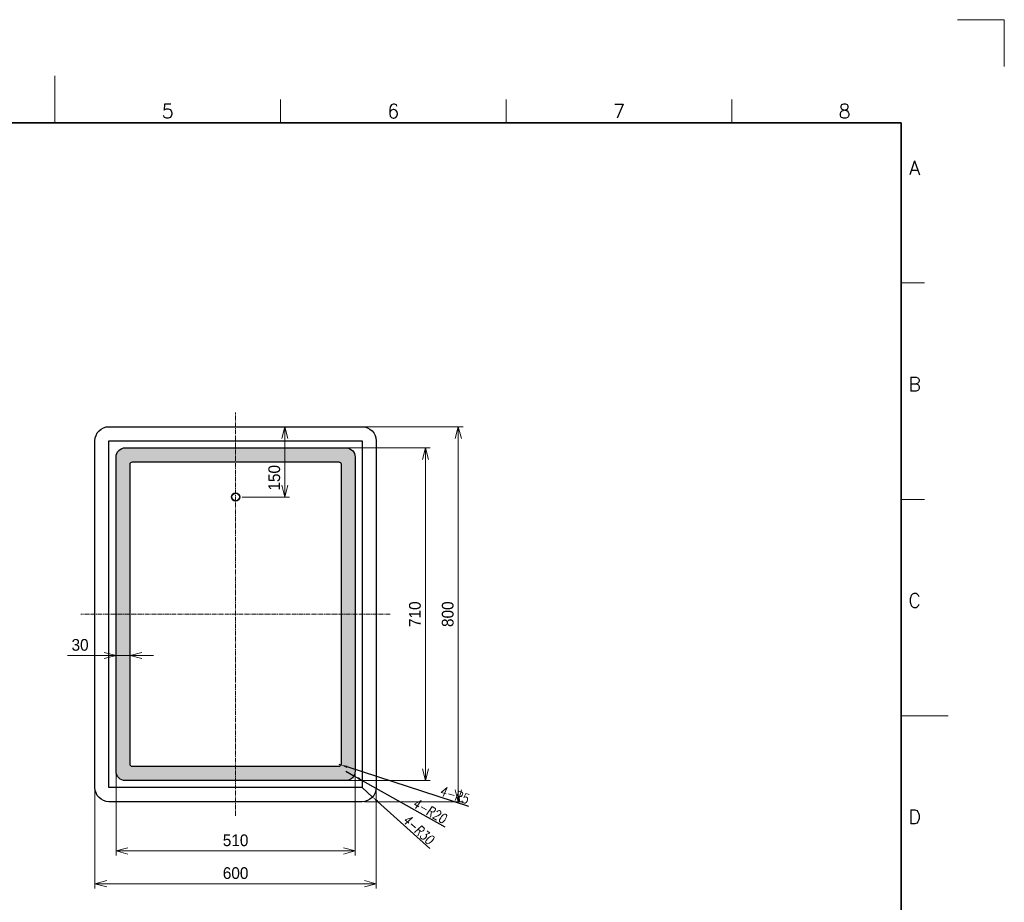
# Model space of a CAD drawing. Header units: millimetres. Extents: x 0 to 9700, y -543 to 3355.
# Tile 6 of 6: x 7600 to 9700, y 1087 to 2970. Entities that reach past the tile are written whole.
import ezdxf
from ezdxf.enums import TextEntityAlignment as Align

# ---------------------------------------------------------------- set-up
doc = ezdxf.new("R2010")
doc.units = ezdxf.units.MM
doc.linetypes.add('CENTER2', pattern=[28.575, 19.05, -3.175, 3.175, -3.175])
doc.layers.get('DEFPOINTS').update_dxf_attribs({"lineweight": 13})
for name, color, linetype, lineweight in [('HATCH', 54, 'Continuous', 9), ('TEXT', 7, 'Continuous', 25), ('中心線x.5', 4, 'CENTER2', 18), ('実線', 3, 'Continuous', 35), ('寸法', 2, 'Continuous', 18), ('寸法 @ 10', 2, 'Continuous', 18), ('細線', 7, 'Continuous', 18)]:
    doc.layers.add(name, color=color, linetype=linetype, lineweight=lineweight)
doc.layers.add('HOJO', color=8, linetype='Continuous', lineweight=13, plot=False)
doc.styles.add('\\M+5B9A4\\M+5A3AD\\M+5A3B2\\M+5A3B5', font='romanc.shx', dxfattribs={"width": 0.8, "oblique": 5})
doc.styles.add('MS Pゴシック', font='txt')
doc.styles.add('Roman', font='romans.shx', dxfattribs={"bigfont": 'bigfont.shx'})
doc.dimstyles.new('1：10', dxfattribs={"dimscale": 10, "dimtxt": 2.5, "dimasz": 2.5, "dimexe": 1, "dimexo": 0.5, "dimgap": 1, "dimtad": 3, "dimdsep": 46, "dimtxsty": 'MS Pゴシック', "dimblk": 'OPEN30', "dimcen": 0, "dimclrd": 256, "dimclre": 256, "dimclrt": 256, "dimazin": 2, "dimtfac": 1, "dimtmove": 0, "dimatfit": 3, "dimldrblk": 'OPEN30', "dimfxl": 0, "dimlwd": 18, "dimlwe": 18, "dimarcsym": 0})
doc.dimstyles.new('\\M+5CED2\\M+5B5C4\\M+5D1F9\\M+5CABD', dxfattribs={"dimscale": 7.5, "dimtxt": 3, "dimasz": 2, "dimexe": 1, "dimexo": 0.5, "dimgap": 0.5, "dimtad": 1, "dimdec": 1, "dimzin": 9, "dimtxsty": '\\M+5B9A4\\M+5A3AD\\M+5A3B2\\M+5A3B5', "dimcen": 2.5, "dimclrd": 3, "dimclre": 3, "dimclrt": 3, "dimadec": 0, "dimazin": 2, "dimtfac": 1, "dimtdec": 1, "dimtmove": 0, "dimatfit": 3, "dimfxl": 0, "dimlwd": 25, "dimlwe": 25, "dimarcsym": 0})

# ---------------------------------------------------------------- blocks, each defined once
blk = doc.blocks.new('_Open30')
at = {"color": 0, "linetype": 'ByBlock', "lineweight": -2}
for p, q in [((-1, 0.268), (0, 0)), ((0, 0), (-1, -0.268)), ((0, 0), (-1, 0))]:
    blk.add_line(p, q, dxfattribs=at)
blk = doc.blocks.new('*D81')
at = {"layer": 'DEFPOINTS', "color": 0}
for p in [(7760.5, 1331.7), (8360.5, 1331.7), (7760.5, 1126.7)]:
    blk.add_point(p, dxfattribs=at)
at = {"layer": '寸法', "lineweight": 18}
for p, q in [((7760.5, 1326.7), (7760.5, 1116.7)), ((8360.5, 1326.7), (8360.5, 1116.7)), ((8335.5, 1126.7), (7785.5, 1126.7))]:
    blk.add_line(p, q, dxfattribs=at)
at = {"layer": '寸法', "lineweight": 18, "xscale": 25, "yscale": 25, "zscale": 25, "rotation": 180}
blk.add_blockref('_Open30', (7760.5, 1126.7), dxfattribs=at)
at = {"layer": '寸法', "lineweight": 18, "xscale": 25, "yscale": 25, "zscale": 25}
blk.add_blockref('_Open30', (8360.5, 1126.7), dxfattribs=at)
at = {"layer": '寸法', "insert": (8060.5, 1149.2), "char_height": 25, "attachment_point": 5, "style": 'MS Pゴシック'}
blk.add_mtext('600', dxfattribs=at)
blk = doc.blocks.new('*D82')
at = {"layer": 'DEFPOINTS', "color": 0}
for p in [(7805.5, 1366.7), (8315.5, 1366.7), (7805.5, 1196.7)]:
    blk.add_point(p, dxfattribs=at)
at = {"layer": '寸法', "lineweight": 18}
for p, q in [((7805.5, 1361.7), (7805.5, 1186.7)), ((8315.5, 1361.7), (8315.5, 1186.7)), ((8290.5, 1196.7), (7830.5, 1196.7))]:
    blk.add_line(p, q, dxfattribs=at)
at = {"layer": '寸法', "lineweight": 18, "xscale": 25, "yscale": 25, "zscale": 25, "rotation": 180}
blk.add_blockref('_Open30', (7805.5, 1196.7), dxfattribs=at)
at = {"layer": '寸法', "lineweight": 18, "xscale": 25, "yscale": 25, "zscale": 25}
blk.add_blockref('_Open30', (8315.5, 1196.7), dxfattribs=at)
at = {"layer": '寸法', "insert": (8060.5, 1219.2), "char_height": 25, "attachment_point": 5, "style": 'MS Pゴシック'}
blk.add_mtext('510', dxfattribs=at)
blk = doc.blocks.new('*D83')
at = {"layer": 'DEFPOINTS', "color": 0}
for p in [(8330.5, 2101.7), (8535.5, 2101.7), (8330.5, 1301.7)]:
    blk.add_point(p, dxfattribs=at)
at = {"layer": '寸法', "lineweight": 18}
for p, q in [((8335.5, 2101.7), (8545.5, 2101.7)), ((8535.5, 1326.7), (8535.5, 2076.7)), ((8335.5, 1301.7), (8545.5, 1301.7))]:
    blk.add_line(p, q, dxfattribs=at)
at = {"layer": '寸法', "lineweight": 18, "xscale": 25, "yscale": 25, "zscale": 25}
for p, rotation in [((8535.5, 2101.7), 90), ((8535.5, 1301.7), 270)]:
    blk.add_blockref('_Open30', p, dxfattribs=dict(at, rotation=rotation))
at = {"layer": '寸法', "insert": (8513, 1701.7), "char_height": 25, "attachment_point": 5, "rotation": 90, "style": 'MS Pゴシック'}
blk.add_mtext('800', dxfattribs=at)
blk = doc.blocks.new('*D84')
at = {"layer": 'DEFPOINTS', "color": 0}
for p in [(8295.5, 2056.7), (8465.5, 2056.7), (8295.5, 1346.7)]:
    blk.add_point(p, dxfattribs=at)
at = {"layer": '寸法', "lineweight": 18}
for p, q in [((8300.5, 2056.7), (8475.5, 2056.7)), ((8465.5, 1371.7), (8465.5, 2031.7)), ((8300.5, 1346.7), (8475.5, 1346.7))]:
    blk.add_line(p, q, dxfattribs=at)
at = {"layer": '寸法', "lineweight": 18, "xscale": 25, "yscale": 25, "zscale": 25}
for p, rotation in [((8465.5, 2056.7), 90), ((8465.5, 1346.7), 270)]:
    blk.add_blockref('_Open30', p, dxfattribs=dict(at, rotation=rotation))
at = {"layer": '寸法', "insert": (8443, 1701.7), "char_height": 25, "attachment_point": 5, "rotation": 90, "style": 'MS Pゴシック'}
blk.add_mtext('710', dxfattribs=at)
blk = doc.blocks.new('*D85')
at = {"layer": 'DEFPOINTS', "color": 0}
for p in [(7805.5, 1701.7), (7835.5, 1701.7), (7805.5, 1613.6)]:
    blk.add_point(p, dxfattribs=at)
at = {"layer": '寸法', "lineweight": 18}
for p, q in [((7805.5, 1696.7), (7805.5, 1603.6)), ((7835.5, 1696.7), (7835.5, 1603.6)), ((7780.5, 1613.6), (7702.2, 1613.6)), ((7835.5, 1613.6), (7805.5, 1613.6)), ((7860.5, 1613.6), (7885.5, 1613.6))]:
    blk.add_line(p, q, dxfattribs=at)
at = {"layer": '寸法', "lineweight": 18, "xscale": 25, "yscale": 25, "zscale": 25}
blk.add_blockref('_Open30', (7805.5, 1613.6), dxfattribs=at)
at = {"layer": '寸法', "lineweight": 18, "xscale": 25, "yscale": 25, "zscale": 25, "rotation": 180}
blk.add_blockref('_Open30', (7835.5, 1613.6), dxfattribs=at)
at = {"layer": '寸法', "insert": (7728.8, 1636.1), "char_height": 25, "attachment_point": 5, "style": 'MS Pゴシック'}
blk.add_mtext('30', dxfattribs=at)
blk = doc.blocks.new('*D92')
at = {"layer": 'DEFPOINTS', "color": 0}
for p in [(8330.5, 1331.7), (8352.8, 1311.7)]:
    blk.add_point(p, dxfattribs=at)
at = {"layer": 'HOJO', "color": 3, "lineweight": 25}
for p, q in [((8330.5, 1331.7), (8352.8, 1311.7)), ((8474.9, 1201.5), (8363.1, 1302.3))]:
    blk.add_line(p, q, dxfattribs=at)
at = {"layer": 'HOJO', "color": 3}
blk.add_solid([(8364.7, 1304), (8361.6, 1300.5), (8352.8, 1311.7)], dxfattribs=at)
at = {"layer": 'HOJO', "color": 3, "lineweight": -3, "insert": (8450.9, 1242), "char_height": 21, "attachment_point": 5, "rotation": 317.9628, "style": '\\M+5B9A4\\M+5A3AD\\M+5A3B2\\M+5A3B5'}
blk.add_mtext('4-R30', dxfattribs=at)
blk = doc.blocks.new('*D93')
at = {"layer": 'DEFPOINTS', "color": 0}
for p in [(8295.5, 1366.7), (8312.9, 1356.9)]:
    blk.add_point(p, dxfattribs=at)
at = {"layer": 'HOJO', "color": 3, "lineweight": 25}
for p, q in [((8295.5, 1366.7), (8312.9, 1356.9)), ((8507.3, 1247.7), (8325.1, 1350.1))]:
    blk.add_line(p, q, dxfattribs=at)
at = {"layer": 'HOJO', "color": 3}
blk.add_solid([(8326.3, 1352.1), (8324, 1348), (8312.9, 1356.9)], dxfattribs=at)
at = {"layer": 'HOJO', "color": 3, "lineweight": -3, "insert": (8475, 1281.9), "char_height": 21, "attachment_point": 5, "rotation": 330.6676, "style": '\\M+5B9A4\\M+5A3AD\\M+5A3B2\\M+5A3B5'}
blk.add_mtext('4-R20', dxfattribs=at)
blk = doc.blocks.new('*D94')
at = {"layer": 'DEFPOINTS', "color": 0}
for p in [(8280.5, 1381.7), (8285.2, 1380.2)]:
    blk.add_point(p, dxfattribs=at)
at = {"layer": 'HOJO', "color": 3, "lineweight": 25}
for p, q in [((8280.5, 1381.7), (8285.2, 1380.2)), ((8557.9, 1291.3), (8298.5, 1375.9))]:
    blk.add_line(p, q, dxfattribs=at)
at = {"layer": 'HOJO', "color": 3}
blk.add_solid([(8299.3, 1378.1), (8297.8, 1373.6), (8285.2, 1380.2)], dxfattribs=at)
at = {"layer": 'HOJO', "color": 3, "lineweight": -3, "insert": (8527.3, 1316), "char_height": 21, "attachment_point": 5, "rotation": 341.952, "style": '\\M+5B9A4\\M+5A3AD\\M+5A3B2\\M+5A3B5'}
blk.add_mtext('4-R5', dxfattribs=at)
blk = doc.blocks.new('*D95')
at = {"layer": 'DEFPOINTS', "color": 0}
for p in [(8083.6, 2101.7), (8165.5, 2101.7), (8069.5, 1951.7)]:
    blk.add_point(p, dxfattribs=at)
at = {"layer": '寸法', "lineweight": 18}
for p, q in [((8088.6, 2101.7), (8175.5, 2101.7)), ((8165.5, 1976.7), (8165.5, 2076.7)), ((8074.5, 1951.7), (8175.5, 1951.7))]:
    blk.add_line(p, q, dxfattribs=at)
at = {"layer": '寸法', "lineweight": 18, "xscale": 25, "yscale": 25, "zscale": 25}
for p, rotation in [((8165.5, 2101.7), 90), ((8165.5, 1951.7), 270)]:
    blk.add_blockref('_Open30', p, dxfattribs=dict(at, rotation=rotation))
at = {"layer": '寸法', "insert": (8143, 1992.7), "char_height": 25, "attachment_point": 5, "rotation": 90, "style": 'MS Pゴシック'}
blk.add_mtext('150', dxfattribs=at)

msp = doc.modelspace()

# ---------------------------------------------------------------- hatches: boundary and pattern name
at = {"layer": 'HATCH'}
h = msp.add_hatch(dxfattribs=at)
h.set_pattern_fill('AR-SAND', color=256, scale=0.1, angle=180)
h.set_pattern_definition([(217.5, (9388.505, 3184.246), (0.160003, -4.8941324), [0, -3.8608, 0, -4.318, 0, -4.1275]), (187.5, (9388.505, 3184.246), (-4.495233, -7.168251), [0, -2.0828, 0, -3.4798, 0, -1.3335]), (147.5, (9391.6293, 3184.246), (-7.909924, -0.014372), [0, -1.27, 0, -4.572, 0, -5.969]), (137.5, (9391.6293, 3184.246), (-7.635565, -2.229293), [0, -0.635, 0, -2.9972, 0, -3.429])])
h.paths.add_polyline_path([(7805.47, 1366.74, 0.4142136), (7825.47, 1346.74), (8295.47, 1346.74, 0.4142136), (8315.47, 1366.74), (8315.47, 2036.74, 0.4142136), (8295.47, 2056.74), (7825.47, 2056.74, 0.4142136), (7805.47, 2036.74)])
h.paths.add_polyline_path([(7835.47, 2026.74), (8285.47, 2026.74), (8285.47, 1376.74), (7835.47, 1376.74)], flags=16)

# ---------------------------------------------------------------- linework, layer by layer
at = {"color": 0}
for points in [[(8330.47, 1301.74), (7790.47, 1301.74, -0.4142136), (7760.47, 1331.74), (7760.47, 2071.74, -0.4142136), (7790.47, 2101.74), (8330.47, 2101.74, -0.4142136), (8360.47, 2071.74), (8360.47, 1331.74, -0.4142136)], [(8295.47, 1346.74), (7825.47, 1346.74, -0.4142136), (7805.47, 1366.74), (7805.47, 2036.74, -0.4142136), (7825.47, 2056.74), (8295.47, 2056.74, -0.4142136), (8315.47, 2036.74), (8315.47, 1366.74, -0.4142136)], [(8280.47, 1376.74), (7840.47, 1376.74, -0.4142136), (7835.47, 1381.74), (7835.47, 2021.74, -0.4142136), (7840.47, 2026.74), (8280.47, 2026.74, -0.4142136), (8285.47, 2021.74), (8285.47, 1381.74, -0.4142136)]]:
    msp.add_lwpolyline(points, format="xyb", close=True, dxfattribs=at)
msp.add_lwpolyline([(8330.47, 1331.74), (7790.47, 1331.74), (7790.47, 2071.74), (8330.47, 2071.74)], close=True, dxfattribs=at)
for radius in [9, 8]:
    msp.add_circle((8060.47, 1951.74), radius, dxfattribs=at)
at = {"layer": 'DEFPOINTS'}
for p, q in [((9600, 2970), (9700, 2970)), ((9700, 2970), (9700, 2870))]:
    msp.add_line(p, q, dxfattribs=at)
at = {"layer": '中心線x.5', "ltscale": 0.5}
for p, q in [((8060.47, 1271.74), (8060.47, 2131.74)), ((8390.47, 1701.74), (7730.47, 1701.74))]:
    msp.add_line(p, q, dxfattribs=at)
at = {"layer": '実線'}
for p, q in [((9480, 2750), (5750, 2750)), ((9480, 100), (9480, 2750))]:
    msp.add_line(p, q, dxfattribs=at)
at = {"layer": '細線'}
for p, q in [((7675, 2750), (7675, 2850)), ((8156.25, 2750), (8156.25, 2800)), ((8637.5, 2750), (8637.5, 2800)), ((9118.75, 2750), (9118.75, 2800)), ((9480, 2408.33), (9530, 2408.33)), ((9480, 1946.67), (9530, 1946.67)), ((9480, 1485), (9580, 1485))]:
    msp.add_line(p, q, dxfattribs=at)

# ---------------------------------------------------------------- texts
at = {"layer": 'TEXT', "style": 'Roman'}
for s, p in [('5', (7915.62, 2760)), ('6', (8396.88, 2760)), ('7', (8878.12, 2760)), ('8', (9359.38, 2760)), ('A', (9508.71, 2639.17)), ('B', (9508.71, 2177.5)), ('C', (9508.71, 1715.83)), ('D', (9508.71, 1254.17))]:
    msp.add_text(s, height=30, dxfattribs=at).set_placement(p, align=Align.CENTER)

# ---------------------------------------------------------------- dimensions: what is measured, and where the dimension line sits
at = {"layer": 'HOJO', "lineweight": -3}
for center, mpoint, picture, middle in [((8280.47, 1381.74), (8285.22, 1380.19), '*D94', (8522.97, 1302.72)), ((8295.47, 1366.74), (8312.9, 1356.94), '*D93', (8468.13, 1269.72)), ((8330.47, 1331.74), (8352.75, 1311.65), '*D92', (8441.49, 1231.64))]:
    dim = msp.add_radius_dim(center=center, mpoint=mpoint, text='4-<>', dimstyle='\\M+5CED2\\M+5B5C4\\M+5D1F9\\M+5CABD', override={"dimscale": 7, "dimarcsym": 2}, dxfattribs=at)
    dim.commit()
    dim.dimension.update_dxf_attribs({"geometry": picture, "text_midpoint": middle, "dimtype": 164})
at = {"layer": '寸法 @ 10', "color": 0}
dim = msp.add_linear_dim(base=(8165.47, 2101.74), p1=(8069.47, 1951.74), p2=(8083.63, 2101.74), angle=270, dimstyle='1：10', override={"dimscale": 10, "dimdec": 0, "dimtix": 0, "dimtofl": 1, "dimtmove": 0, "dimatfit": 3}, dxfattribs=at)
dim.commit()
dim.dimension.update_dxf_attribs({"geometry": '*D95', "text_midpoint": (8165.47, 1992.67), "dimtype": 160})
for base, p1, p2, angle, picture, middle in [((8535.47, 2101.74), (8330.47, 1301.74), (8330.47, 2101.74), 270, '*D83', (8512.97, 1701.74)), ((8465.47, 2056.74), (8295.47, 1346.74), (8295.47, 2056.74), 270, '*D84', (8442.97, 1701.74)), ((7805.47, 1613.62), (7835.47, 1701.74), (7805.47, 1701.74), 180, '*D85', (7728.85, 1636.12)), ((7805.47, 1196.74), (8315.47, 1366.74), (7805.47, 1366.74), 180, '*D82', (8060.47, 1219.24)), ((7760.47, 1126.74), (8360.47, 1331.74), (7760.47, 1331.74), 180, '*D81', (8060.47, 1149.24))]:
    dim = msp.add_linear_dim(base=base, p1=p1, p2=p2, angle=angle, dimstyle='1：10', override={"dimscale": 10, "dimdec": 0, "dimtix": 0, "dimtofl": 1, "dimtmove": 0, "dimatfit": 3}, dxfattribs=at)
    dim.commit()
    dim.dimension.update_dxf_attribs({"geometry": picture, "text_midpoint": middle})

doc.saveas('drawing.dxf')
